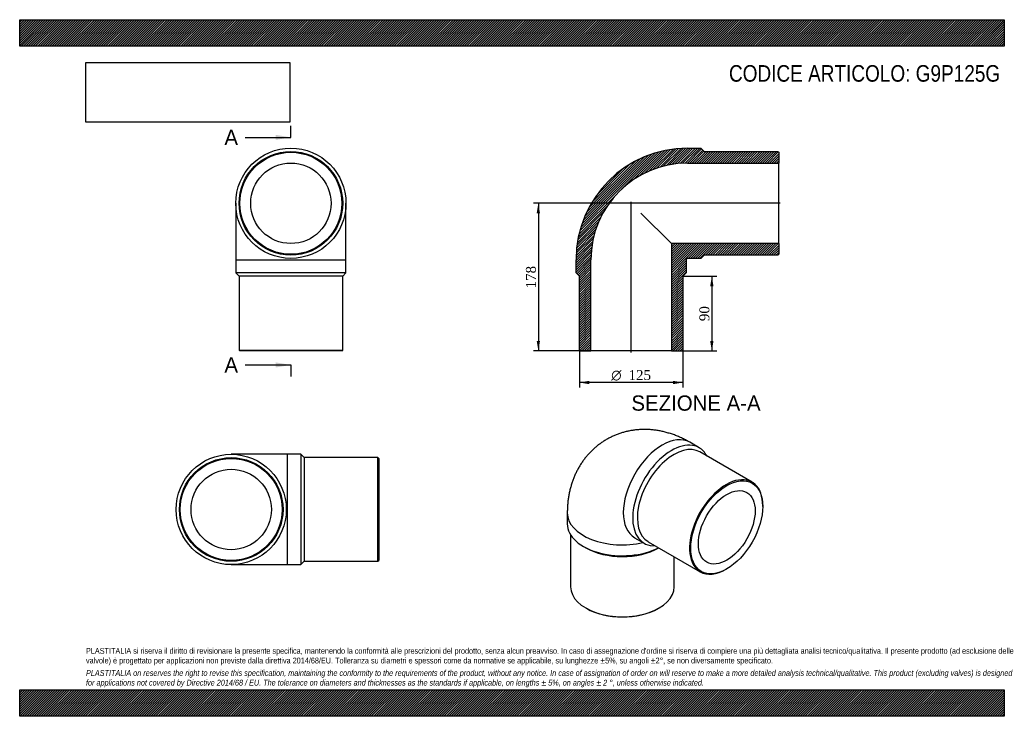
# Model space of a CAD drawing. Header units: millimetres. Extents: x 0 to 1188, y 0 to 840.
import ezdxf
from ezdxf.enums import TextEntityAlignment as Align
from ezdxf.lldxf.tags import DXFTag

# ---------------------------------------------------------------- set-up
doc = ezdxf.new("R2010")
doc.units = ezdxf.units.MM
doc.header["$LTSCALE"] = 4
for name, color, linetype in [('Default', 7, 'Continuous'), ('DV4_Default', 7, 'Continuous'), ('G9P125G', 7, 'Continuous')]:
    doc.layers.add(name, color=color, linetype=linetype)
doc.styles.add('SEACAD_Solid_Edge_ANSI', font='seans.ttf')
doc.styles.add('SEACAD_Solid_Edge_ANSI1_Symbols', font='semeca1.ttf')
doc.styles.add('SEACAD_Times_New_Roman', font='times.ttf')
tags = doc.linetypes.add('CENTER2', pattern=[28.575, 19.05, -3.175, 3.175, -3.175]).pattern_tags.tags
tags[10:11] = [DXFTag(74, 4), DXFTag(75, 0), DXFTag(340, '0'), DXFTag(46, 0.0), DXFTag(50, 0.0), DXFTag(44, 0.0), DXFTag(45, 0.0)]
tags[8:9] = [DXFTag(74, 4), DXFTag(75, 0), DXFTag(340, '0'), DXFTag(46, 0.0), DXFTag(50, 0.0), DXFTag(44, 0.0), DXFTag(45, 0.0)]
tags[6:7] = [DXFTag(74, 4), DXFTag(75, 0), DXFTag(340, '0'), DXFTag(46, 0.0), DXFTag(50, 0.0), DXFTag(44, 0.0), DXFTag(45, 0.0)]
tags[4:5] = [DXFTag(74, 4), DXFTag(75, 0), DXFTag(340, '0'), DXFTag(46, 0.0), DXFTag(50, 0.0), DXFTag(44, 0.0), DXFTag(45, 0.0)]
doc.dimstyles.new('ANSImm', dxfattribs={"dimtxt": 12, "dimasz": 12, "dimexe": 6, "dimexo": 0, "dimgap": 3, "dimtad": 1, "dimdsep": 46, "dimtxsty": 'SEACAD_Times_New_Roman', "dimblk1": '_SE_FILLED', "dimblk2": '_SE_FILLED', "dimsah": 1, "dimcen": 6, "dimazin": 0, "dimtfac": 0.85, "dimtdec": 3, "dimtofl": 0, "dimtmove": 0, "dimatfit": 3, "dimfxl": 1, "dimarcsym": 0})
picture_1 = doc.add_image_def('image1.jpg', size_in_pixel=(4302, 1260))

# ---------------------------------------------------------------- blocks, each defined once
blk = doc.blocks.new('SE')
at = {"layer": 'G9P125G', "color": 7, "linetype": 'Continuous'}
for p, q in [((260.7, 618.6), (260.7, 550.6)), ((393.7, 550.6), (393.7, 618.6)), ((260.7, 550.6), (393.7, 550.6)), ((260.7, 550.6), (260.7, 534.6)), ((393.7, 534.6), (393.7, 550.6)), ((393.7, 534.6), (260.7, 534.6)), ((260.7, 534.6), (264.7, 530.6)), ((389.7, 530.6), (264.7, 530.6)), ((264.7, 530.6), (264.7, 441.6)), ((389.7, 530.6), (393.7, 534.6)), ((389.7, 441.6), (389.7, 530.6)), ((264.7, 441.6), (389.7, 441.6)), ((264.7, 441.6), (265.7, 440.6)), ((388.7, 440.6), (265.7, 440.6)), ((388.7, 440.6), (389.7, 441.6))]:
    blk.add_line(p, q, dxfattribs=at)
for radius in [66.5, 62.5, 61.5, 48.5]:
    blk.add_circle((327.2, 618.6), radius, dxfattribs=at)
blk = doc.blocks.new('SE1')
at = {"layer": 'G9P125G', "color": 7, "linetype": 'Continuous'}
for p, q in [((819.9, 323.9), (808.5, 330.4)), ((883.6, 282.5), (820.7, 318.8)), ((896.6, 253), (896.6, 253.8)), ((660.7, 245.1), (660.7, 232)), ((664.7, 218.9), (664.7, 156.1)), ((742, 215.2), (753.4, 208.7)), ((680.2, 204.9), (683, 203.2)), ((758.2, 210.5), (821.1, 174.2)), ((789.7, 156.1), (789.7, 192.3)), ((852.4, 177.3), (853.1, 177.7)), ((683, 130.6), (683.7, 130.1)), ((770.7, 130.1), (771.4, 130.6))]:
    blk.add_line(p, q, dxfattribs=at)
for centre, major_axis, start_param, end_param in [((775.3, 272.8), (-33.2, -57.6), 3.141593, 6.283185), ((786.6, 266.3), (33.2, 57.6), 0, 3.490199), ((789.4, 264.7), (31.2, 54.1), 0, 3.141593), ((786.6, 266.3), (33.2, 57.6), 5.934579, 6.283185), ((852.4, 228.3), (-31.2, -54.1), 2.356194, 6.283185), ((727.2, 245.1), (-66.5, 0), 0.000004, 1.953762), ((727.2, 232), (66.5, 0), 3.141593, 5.431749), ((727.2, 228.7), (62.5, 0), 3.926991, 5.491574), ((852.4, 228.3), (-31.2, -54.1), 0, 0.785398), ((727.2, 156.1), (-62.5, 0), 0, 3.141593), ((727.2, 155.3), (61.5, 0), 3.926991, 5.497787)]:
    blk.add_ellipse(centre, major_axis=major_axis, ratio=0.57735, start_param=start_param, end_param=end_param, dxfattribs=at)
for major_axis in [(30.7, 53.3), (24.2, 42)]:
    blk.add_ellipse((853.1, 227.9), major_axis=major_axis, ratio=0.57735, dxfattribs=at)
blk.add_open_spline([(808.5, 330.4), (807.5, 331), (805.1, 332.4), (800.8, 334.6), (796, 336.8), (791.2, 338.8), (786.3, 340.5), (781.4, 342), (776.6, 343.3), (771.7, 344.3), (766.8, 345.1), (762, 345.6), (757.2, 345.9), (752.4, 345.9), (747.7, 345.7), (743.1, 345.3), (738.5, 344.7), (733.9, 343.8), (729.5, 342.7), (725.1, 341.4), (720.9, 339.9), (716.7, 338.2), (712.7, 336.3), (708.7, 334.2), (704.9, 331.9), (701.2, 329.4), (697.6, 326.8), (694.2, 324), (690.9, 321), (687.8, 317.8), (684.8, 314.5), (682, 311.1), (679.3, 307.5), (676.8, 303.8), (674.5, 299.9), (672.3, 296), (670.3, 291.8), (668.5, 287.6), (666.9, 283.3), (665.5, 278.8), (664.2, 274.3), (663.1, 269.6), (662.2, 264.8), (661.5, 259.9), (661.1, 255), (660.8, 249.9), (660.7, 246.8), (660.7, 245.1)], degree=3, knots=[0, 0, 0, 0, 0.016101, 0.041271, 0.066361, 0.091227, 0.115832, 0.140153, 0.164177, 0.187898, 0.211323, 0.234462, 0.257329, 0.279943, 0.302323, 0.324487, 0.346457, 0.36825, 0.389885, 0.411381, 0.432755, 0.454023, 0.475203, 0.49631, 0.517361, 0.538369, 0.559348, 0.580314, 0.601285, 0.622276, 0.643307, 0.664396, 0.685562, 0.706827, 0.72821, 0.749734, 0.771422, 0.793296, 0.815378, 0.837691, 0.860253, 0.88308, 0.906186, 0.929574, 0.953243, 0.977182, 1, 1, 1, 1], dxfattribs=at)
blk = doc.blocks.new('SE2')
at = {"layer": 'G9P125G', "color": 7, "linetype": 'Continuous'}
for p, q in [((323.2, 315.9), (255.2, 315.9)), ((323.2, 182.9), (323.2, 315.9)), ((339.2, 315.9), (323.2, 315.9)), ((339.2, 315.9), (339.2, 182.9)), ((343.2, 311.9), (339.2, 315.9)), ((343.2, 311.9), (343.2, 186.9)), ((432.2, 311.9), (343.2, 311.9)), ((432.2, 186.9), (432.2, 311.9)), ((433.2, 310.9), (432.2, 311.9)), ((433.2, 310.9), (433.2, 187.9)), ((255.2, 182.9), (323.2, 182.9)), ((323.2, 182.9), (339.2, 182.9)), ((339.2, 182.9), (343.2, 186.9)), ((343.2, 186.9), (432.2, 186.9)), ((432.2, 186.9), (433.2, 187.9))]:
    blk.add_line(p, q, dxfattribs=at)
for radius in [66.5, 62.5, 61.5, 48.5]:
    blk.add_circle((255.2, 249.4), radius, dxfattribs=at)
blk = doc.blocks.new('SE4')
at = {"color": 7, "linetype": 'Continuous', "style": 'SEACAD_Solid_Edge_ANSI'}
blk.add_text('A', height=18.4, dxfattribs=at).set_placement((247, 707.3), align=Align.TOP_LEFT)
blk = doc.blocks.new('SE5')
at = {"color": 7, "linetype": 'Continuous', "style": 'SEACAD_Solid_Edge_ANSI'}
blk.add_text('A', height=18.4, dxfattribs=at).set_placement((247, 432.9), align=Align.TOP_LEFT)
blk = doc.blocks.new('SEANNOT_GROUP')
at = {"linetype": 'Continuous'}
blk.add_hatch(color=7, dxfattribs=at).paths.add_polyline_path([(308.8, 695.1), (327.2, 698.1), (308.8, 701.2)])
at = {"color": 7, "linetype": 'Continuous'}
blk.add_lwpolyline([(272, 698.1), (327.2, 698.1)], dxfattribs=at)
blk = doc.blocks.new('SEANNOT_GROUP1')
at = {"linetype": 'Continuous'}
blk.add_hatch(color=7, dxfattribs=at).paths.add_polyline_path([(308.8, 420.6), (327.2, 423.7), (308.8, 426.8)])
at = {"color": 7, "linetype": 'Continuous'}
blk.add_lwpolyline([(272, 423.7), (327.2, 423.7)], dxfattribs=at)
blk = doc.blocks.new('SE3')
at = {"layer": 'Default', "color": 7, "linetype": 'CENTER2'}
for p, q in [((327.2, 698.1), (327.2, 711.9)), ((327.2, 423.7), (327.2, 409.9))]:
    blk.add_line(p, q, dxfattribs=at)
at = {"layer": 'Default', "color": 7, "linetype": 'CENTER2', "const_width": 0.0001}
blk.add_lwpolyline([(327.2, 698.1), (327.2, 423.7)], dxfattribs=at)
at = {"layer": 'Default'}
for name in ['SE4', 'SEANNOT_GROUP', 'SE5', 'SEANNOT_GROUP1']:
    blk.add_blockref(name, (0, 0), dxfattribs=at)
blk = doc.blocks.new('SE6')
at = {"layer": 'G9P125G', "linetype": 'Continuous'}
h = blk.add_hatch(dxfattribs=at)
h.set_pattern_fill('LINE', scale=0.629921, angle=45, style=0)
edge = h.paths.add_edge_path()
edge.add_line((914.8, 681.1), (825.8, 681.1))
edge.add_line((825.8, 681.1), (821.8, 685.1))
edge.add_line((821.8, 685.1), (805.8, 685.1))
edge.add_arc((805.8, 550.6), 134.5, 90, 180)
edge.add_line((671.3, 550.6), (671.3, 534.6))
edge.add_line((671.3, 534.6), (675.3, 530.6))
edge.add_line((675.3, 530.6), (675.3, 441.6))
edge.add_line((675.3, 441.6), (676.3, 440.6))
edge.add_line((676.3, 440.6), (689.3, 440.6))
edge.add_line((689.3, 440.6), (689.3, 550.6))
edge.add_arc((805.8, 550.6), 116.5, 90, 180, ccw=False)
edge.add_line((805.8, 667.1), (915.8, 667.1))
edge.add_line((915.8, 667.1), (915.8, 680.1))
edge.add_line((915.8, 680.1), (914.8, 681.1))
h = blk.add_hatch(dxfattribs=at)
h.set_pattern_fill('LINE', scale=0.629921, angle=45, style=0)
edge = h.paths.add_edge_path()
edge.add_line((915.8, 557.1), (915.8, 570.1))
edge.add_line((915.8, 570.1), (786.3, 570.1))
edge.add_line((786.3, 570.1), (786.3, 440.6))
edge.add_line((786.3, 440.6), (799.3, 440.6))
edge.add_line((799.3, 440.6), (800.3, 441.6))
edge.add_line((800.3, 441.6), (800.3, 530.6))
edge.add_line((800.3, 530.6), (804.3, 534.6))
edge.add_line((804.3, 534.6), (804.3, 550.6))
edge.add_arc((805.8, 550.6), 1.5, 90, 180, ccw=False)
edge.add_line((805.8, 552.1), (821.8, 552.1))
edge.add_line((821.8, 552.1), (825.8, 556.1))
edge.add_line((825.8, 556.1), (914.8, 556.1))
edge.add_line((914.8, 556.1), (915.8, 557.1))
at = {"layer": 'DV4_Default', "color": 7, "linetype": 'CENTER2'}
for p, q in [((917.5, 618.6), (736.2, 618.6)), ((737.8, 438.8), (737.8, 620.2))]:
    blk.add_line(p, q, dxfattribs=at)
at = {"layer": 'G9P125G', "color": 7, "linetype": 'Continuous'}
for p, q in [((805.8, 685.1), (821.8, 685.1)), ((821.8, 685.1), (825.8, 681.1)), ((825.8, 681.1), (914.8, 681.1)), ((914.8, 681.1), (915.8, 680.1)), ((915.8, 680.1), (915.8, 667.1)), ((805.8, 667.1), (915.8, 667.1)), ((915.8, 570.1), (915.8, 667.1)), ((749.4, 606.9), (786.3, 570.1)), ((915.8, 570.1), (786.3, 570.1)), ((786.3, 570.1), (786.3, 440.6)), ((915.8, 570.1), (915.8, 557.1)), ((671.3, 534.6), (671.3, 550.6)), ((689.3, 440.6), (689.3, 550.6)), ((804.3, 550.6), (804.3, 534.6)), ((821.8, 552.1), (805.8, 552.1)), ((825.8, 556.1), (821.8, 552.1)), ((914.8, 556.1), (825.8, 556.1)), ((915.8, 557.1), (914.8, 556.1)), ((675.3, 530.6), (671.3, 534.6)), ((675.3, 441.6), (675.3, 530.6)), ((804.3, 534.6), (800.3, 530.6)), ((800.3, 530.6), (800.3, 441.6)), ((676.3, 440.6), (675.3, 441.6)), ((676.3, 440.6), (689.3, 440.6)), ((786.3, 440.6), (689.3, 440.6)), ((786.3, 440.6), (799.3, 440.6)), ((800.3, 441.6), (799.3, 440.6))]:
    blk.add_line(p, q, dxfattribs=at)
for radius in [134.5, 116.5, 1.5]:
    blk.add_arc((805.8, 550.6), radius, 90, 180, dxfattribs=at)
blk = doc.blocks.new('GDimGGroup')
at = {"layer": 'Default', "linetype": 'Continuous'}
for points in [[(687.3, 400.5), (687.3, 404.5), (675.3, 402.5)], [(788.3, 400.5), (800.3, 402.5), (788.3, 404.5)]]:
    blk.add_hatch(color=7, dxfattribs=at).paths.add_polyline_path(points)
at = {"layer": 'Default', "color": 7, "linetype": 'Continuous'}
for p, q in [((675.3, 441.6), (675.3, 396.5)), ((800.3, 441.6), (800.3, 396.5)), ((800.3, 402.5), (675.3, 402.5))]:
    blk.add_line(p, q, dxfattribs=at)
for s, style, p in [('O', 'SEACAD_Solid_Edge_ANSI1_Symbols', (713.7, 417.5)), ('125', 'SEACAD_Times_New_Roman', (734.6, 417.5))]:
    blk.add_text(s, height=12, dxfattribs=dict(at, style=style)).set_placement(p, align=Align.TOP_LEFT)
blk = doc.blocks.new('DMBLK5')
at = {"layer": 'Default', "linetype": 'Continuous'}
for points in [[(837.1, 518.6), (835.1, 530.6), (833.1, 518.6)], [(837.1, 452.6), (833.1, 452.6), (835.1, 440.6)]]:
    blk.add_hatch(color=7, dxfattribs=at).paths.add_polyline_path(points)
at = {"layer": 'Default', "color": 7, "linetype": 'Continuous'}
for p, q in [((800.3, 530.6), (841.1, 530.6)), ((835.1, 530.6), (835.1, 440.6)), ((786.3, 440.6), (841.1, 440.6))]:
    blk.add_line(p, q, dxfattribs=at)
at = {"layer": 'Default', "color": 7, "linetype": 'Continuous', "style": 'SEACAD_Times_New_Roman'}
blk.add_text('90', height=12, rotation=90, dxfattribs=at).set_placement((820.1, 476.5), align=Align.TOP_LEFT)
blk = doc.blocks.new('_SE_FILLED')
at = {"color": 0}
blk.add_line((0, 0), (-1, 0), dxfattribs=at)
blk.add_solid([(0, 0), (-1, -0.1665), (-1, 0.1665), (0, 0)], dxfattribs=at)
blk = doc.blocks.new('DMBLK6')
at = {"layer": 'Default', "linetype": 'Continuous'}
for points in [[(623.8, 606.6), (627.8, 606.6), (625.8, 618.6)], [(623.8, 452.6), (625.8, 440.6), (627.8, 452.6)]]:
    blk.add_hatch(color=7, dxfattribs=at).paths.add_polyline_path(points)
at = {"layer": 'Default', "color": 7, "linetype": 'Continuous'}
for p, q in [((737.8, 618.6), (619.8, 618.6)), ((625.8, 618.6), (625.8, 440.6)), ((689.3, 440.6), (619.8, 440.6))]:
    blk.add_line(p, q, dxfattribs=at)
at = {"layer": 'Default', "color": 7, "linetype": 'Continuous', "style": 'SEACAD_Times_New_Roman'}
blk.add_text('178', height=12, rotation=90, dxfattribs=at).set_placement((610.8, 515.9), align=Align.TOP_LEFT)

msp = doc.modelspace()

# ---------------------------------------------------------------- hatches: boundary and pattern name
at = {"layer": 'Default', "linetype": 'Continuous'}
h = msp.add_hatch(dxfattribs=at)
h.set_pattern_fill('LINE', scale=0.629921, angle=45, style=0)
h.paths.add_polyline_path([(1188, 808), (1188, 840), (0, 840), (0, 808)])
for points in [[(1188, 808), (1188, 840), (0, 840), (0, 808)], [(1188, 0), (1188, 32), (0, 32), (0, 0)]]:
    msp.add_hatch(color=7, dxfattribs=at).paths.add_polyline_path(points)
h = msp.add_hatch(dxfattribs=at)
h.set_pattern_fill('LINE', scale=0.629921, angle=45, style=0)
h.paths.add_polyline_path([(1188, 0), (1188, 32), (0, 32), (0, 0)])

# ---------------------------------------------------------------- linework, layer by layer
at = {"layer": 'Default', "color": 7, "linetype": 'Continuous'}
for p, q in [((0, 840), (1188, 840)), ((0, 808), (0, 840)), ((1188, 840), (1188, 808)), ((1188, 808), (0, 808)), ((0, 32), (1188, 32)), ((0, 0), (0, 32)), ((1188, 32), (1188, 0)), ((1188, 0), (0, 0))]:
    msp.add_line(p, q, dxfattribs=at)

# ---------------------------------------------------------------- block references
at = {"layer": 'Default'}
for name in ['SE3', 'SE', 'SE6', 'GDimGGroup', 'SE1', 'SE2']:
    msp.add_blockref(name, (0, 0), dxfattribs=at)

# ---------------------------------------------------------------- texts
at = {"layer": 'Default', "color": 7, "linetype": 'Continuous', "style": 'SEACAD_Solid_Edge_ANSI'}
msp.add_text('SEZIONE A-A', height=18.4, dxfattribs=at).set_placement((738.114, 386.922), align=Align.TOP_LEFT)
at = {"layer": 'Default', "attachment_point": 1}
for s, insert, char_height, width in [('{\\fArial Narrow|b0||i0||c0|p34;\\C7;\\H20.;\\W1.;CODICE ARTICOLO: G9P125G}', (855.809, 785.241), 20, 329.05551), ("{\\fArial Narrow|b0||i0||c0|p34;\\C7;\\H7.;\\W1.;PLASTITALIA si riserva il diritto di revisionare la presente specifica, mantenendo la conformità alle prescrizioni del prodotto, senza alcun preavviso. In caso di assegnazione d'ordine si riserva di compiere una più dettagliata analisi tecnico/qualitativa. Il presente prodotto (ad esclusione delle \\P}{\\fArial Narrow|b0||i0||c0|p34;\\C7;\\H7.;\\W1.;valvole) è progettato per applicazioni non previste dalla direttiva 2014/68/EU. Tolleranza su diametri e spessori come da normative se applicabile, su lunghezze ±5%, su angoli ±2°, se non diversamente specificato.\\P}{\\fArial Narrow|b0||i0||c0|p34;\\C7;\\H2.;\\W1.;   \\P}{\\fArial Narrow|b0||i1||c0|p34;\\C7;\\H7.;\\W1.;PLASTITALIA on reserves the right to revise this specification, maintaining the conformity to the requirements of the product, without any notice. In case of assignation of order on will reserve to make a more detailed analysis technical/qualitative. This product (excluding valves) is designed \\P}{\\fArial Narrow|b0||i1||c0|p34;\\C7;\\H7.;\\W1.;for applications not covered by Directive 2014/68 / EU. The tolerance on diameters and thicknesses as the standards if applicable, on lengths ± 5%, on angles ± 2 °, unless otherwise indicated.\\P}", (80, 82.409), 7, 1028)]:
    msp.add_mtext(s, dxfattribs=dict(at, insert=insert, char_height=char_height, width=width))

# ---------------------------------------------------------------- dimensions: what is measured, and where the dimension line sits
at = {"layer": 'Default', "color": 7, "linetype": 'Continuous'}
for base, p1, p2, picture, middle in [((607.615, 462.841), (737.764, 618.594), (689.264, 440.594), 'DMBLK6', (625.803, 529.594)), ((835.065, 440.594), (800.264, 530.594), (786.264, 440.594), 'DMBLK5', (835.065, 485.594))]:
    dim = msp.add_linear_dim(base=base, p1=p1, p2=p2, angle=90, text='\\A1;<>', dimstyle='ANSImm', dxfattribs=at)
    dim.commit()
    dim.dimension.update_dxf_attribs({"geometry": picture, "text_midpoint": middle, "dimtype": 160})

# ---------------------------------------------------------------- pictures from other files: only their frames are drawn
image = msp.add_image(picture_1, insert=(80, 716.413), size_in_units=(245.829, 72))
image.dxf.flags = 7

doc.saveas('drawing.dxf')
